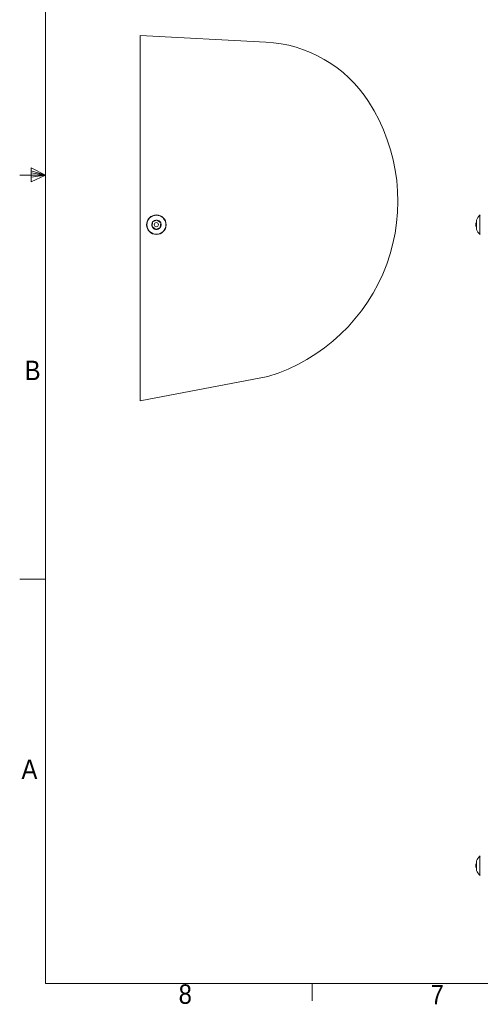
# Model space of a CAD drawing. Header units: millimetres. Extents: x 5 to 273, y 7 to 200.
# Tile 1 of 6: x 5 to 62, y 7 to 128. Entities that reach past the tile are written whole.
import ezdxf

# ---------------------------------------------------------------- set-up
doc = ezdxf.new("R2010")
doc.units = ezdxf.units.MM
doc.styles.add('SLDTEXTSTYLE0', font='GOTHIC.TTF', dxfattribs={"width": 0.913})

msp = doc.modelspace()

# ---------------------------------------------------------------- linework, layer by layer
at = {"color": 7, "linetype": 'Continuous', "lineweight": 0}
for p, q in [((8.3801, 196.675), (8.3801, 9.9587)), ((8.3801, 109.0187), (6.6232, 109.9161)), ((6.6232, 109.9161), (6.6232, 108.2059)), ((8.3801, 109.0187), (5.2051, 109.0187)), ((6.6232, 109.5389), (8.3801, 109.0187)), ((6.6232, 109.3267), (8.3801, 109.0187)), ((6.6232, 108.2059), (8.3801, 109.0187)), ((6.6232, 108.7844), (8.3801, 109.0187)), ((6.6232, 108.7844), (8.3801, 109.0187)), ((8.3801, 59.4887), (5.2051, 59.4887)), ((270.0001, 9.9587), (8.3801, 9.9587)), ((41.0826, 9.9587), (41.0826, 7.8048))]:
    msp.add_line(p, q, dxfattribs=at)
at = {"color": 7, "linetype": 'Continuous', "lineweight": 15}
for p, q in [((19.9651, 81.3473), (19.9651, 126.1473)), ((19.9651, 126.1473), (35.3748, 125.3397)), ((21.5025, 103.2927), (21.4347, 102.7193)), ((21.4347, 102.7193), (21.8973, 102.3739)), ((22.033, 103.5206), (21.5025, 103.2927)), ((21.8973, 102.3739), (22.4278, 102.6019)), ((22.4956, 103.1752), (22.033, 103.5206)), ((22.4278, 102.6019), (22.4956, 103.1752)), ((61.1384, 102.9849), (61.1384, 102.9096)), ((61.2322, 103.2013), (61.1531, 103.2013)), ((61.1531, 103.2013), (61.1531, 102.6933)), ((61.1531, 102.6933), (61.2322, 102.6933)), ((61.2322, 103.5246), (61.2322, 103.5206)), ((61.2322, 103.5206), (61.2322, 103.1752)), ((61.2322, 103.1752), (61.2322, 102.6019)), ((61.2322, 102.6019), (61.2322, 102.3699)), ((35.6451, 84.3384), (19.9651, 81.3473)), ((61.1384, 24.4188), (61.1384, 24.3434)), ((61.2322, 24.6351), (61.1531, 24.6351)), ((61.1531, 24.6351), (61.1531, 24.1478)), ((61.1531, 24.1478), (61.1531, 24.1271)), ((61.2322, 24.9585), (61.2322, 24.8437)), ((61.2322, 24.8437), (61.2322, 24.3133)), ((61.2322, 24.3133), (61.2322, 23.8507)), ((61.1531, 24.1271), (61.2322, 24.1271)), ((61.2322, 23.8507), (61.2322, 23.8038))]:
    msp.add_line(p, q, dxfattribs=at)
at = {"color": 8, "linetype": 'Continuous', "lineweight": 15}
for p, q in [((61.6088, 104.1181), (61.6088, 103.4095)), ((61.6088, 103.4095), (61.6088, 101.7764)), ((61.6088, 25.5519), (61.6088, 23.2103))]:
    msp.add_line(p, q, dxfattribs=at)
at = {"color": 7, "linetype": 'Continuous', "lineweight": 15}
for radius in [1.2, 1.1708, 0.254]:
    msp.add_circle((21.9651, 102.9473), radius, dxfattribs=at)
for centre, radius, start, end in [((34.5374, 109.3616), 16, 32.885693, 87), ((29.0958, 105.8432), 22.48, 286.938187, 32.885693), ((62.7384, 102.9849), 1.6, 134.910535, 160.288098), ((61.6794, 104.0473), 0.1, 90, 134.910535), ((21.9651, 102.9473), 0.5774, 143.255202, 203.255202), ((21.9651, 102.9473), 0.5774, 203.255202, 263.255202), ((21.9651, 102.9473), 0.5774, 83.255202, 143.255202), ((21.9651, 102.9473), 0.5774, 263.255202, 323.255202), ((21.9651, 102.9473), 0.5774, 23.255202, 83.255202), ((21.9651, 102.9473), 0.5774, 323.255202, 23.255202), ((62.7384, 102.9849), 1.6, 172.229994, 180), ((62.7384, 102.9849), 1.6, 180, 181.349617), ((62.7384, 102.9096), 1.6, 178.650383, 180), ((62.7384, 102.9096), 1.6, 180, 187.770006), ((62.7384, 102.9096), 1.6, 199.711902, 225.089465), ((61.6794, 101.8473), 0.1, 225.089465, 270), ((62.7384, 24.4188), 1.6, 134.910535, 160.288098), ((61.6794, 25.4811), 0.1, 90, 134.910535), ((62.7384, 24.4188), 1.6, 172.229994, 180), ((62.7384, 24.4188), 1.6, 180, 181.349617), ((62.7384, 24.3434), 1.6, 178.650383, 180), ((62.7384, 24.3434), 1.6, 180, 187.770006), ((62.7384, 24.3434), 1.6, 199.711902, 225.089465), ((61.6794, 23.2811), 0.1, 225.089465, 270)]:
    msp.add_arc(centre, radius, start, end, dxfattribs=at)

# ---------------------------------------------------------------- texts
at = {"color": 7, "linetype": 'Continuous', "lineweight": 0, "char_height": 2.3813, "attachment_point": 1, "style": 'SLDTEXTSTYLE0'}
for s, insert in [('B', (5.8233, 86.2855)), ('A', (5.4295, 37.3965)), ('8', (24.698, 9.8297)), ('7', (55.5899, 9.7718))]:
    msp.add_mtext(s, dxfattribs=dict(at, insert=insert))

doc.saveas('drawing.dxf')
